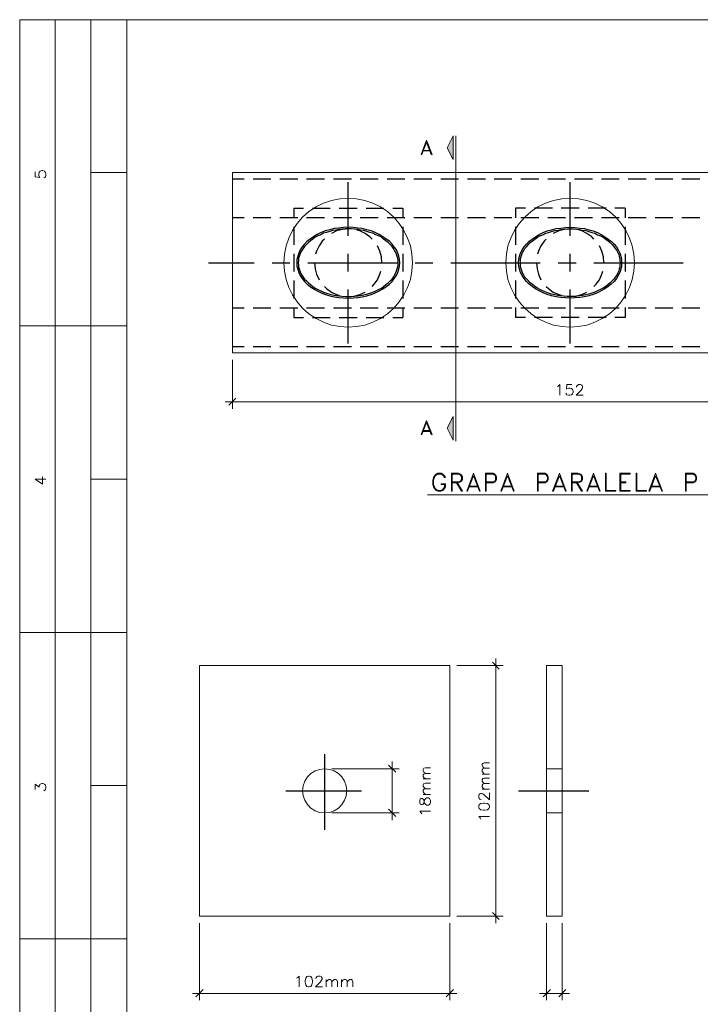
# Model space of a CAD drawing. Header units: millimetres. Extents: x 8 to 202, y 3 to 294.
# Tile 8 of 9: x 8 to 108, y 149 to 294. Entities that reach past the tile are written whole.
import ezdxf

# ---------------------------------------------------------------- set-up
doc = ezdxf.new("R2010")
doc.units = ezdxf.units.MM
doc.layers.add('DGE_CONTORNOS', color=7, linetype='Continuous', lineweight=0)
doc.layers.add('DGE_RELLENO', color=7, linetype='Continuous', lineweight=0)

msp = doc.modelspace()

# ---------------------------------------------------------------- hatches: boundary and pattern name
at = {"layer": 'DGE_RELLENO', "true_color": 0x000000}
for points in [[(70.612, 275.1104), (71.501, 273.3747), (71.501, 276.846)], [(70.612, 233.9624), (71.501, 235.698), (71.501, 232.2267)]]:
    msp.add_hatch(color=7, dxfattribs=at).paths.add_polyline_path(points, flags=0)

# ---------------------------------------------------------------- linework, layer by layer
at = {"layer": 'DGE_CONTORNOS', "lineweight": 13}
for points in [[(7.874, 293.9063), (201.9723, 293.9063)], [(7.874, 293.9063), (7.874, 3.2456)], [(67.6063, 276.211), (66.802, 274.1367)], [(67.6063, 275.9147), (66.8867, 274.1367), (66.802, 274.1367)], [(67.6063, 275.9147), (68.2837, 274.1367), (68.4107, 274.1367), (67.6063, 276.211)], [(67.0137, 274.6447), (68.199, 274.6447)], [(67.0983, 274.7294), (68.1143, 274.7294)], [(10.16, 271.5967), (10.16, 270.8347), (10.8373, 270.75), (10.7527, 270.8347), (10.668, 271.0887), (10.668, 271.3003), (10.7527, 271.512), (10.8797, 271.6813), (11.1337, 271.766), (11.2607, 271.766), (11.5147, 271.6813), (11.6417, 271.512), (11.7263, 271.3003), (11.7263, 271.0887), (11.6417, 270.8347), (11.557, 270.75), (11.43, 270.7077)], [(39.116, 245.0114), (39.116, 271.4697)], [(39.116, 271.4697), (138.2607, 271.4697)], [(65.532, 258.2617), (65.4473, 259.4894), (65.2357, 260.717), (64.8123, 261.86), (64.262, 262.9607), (63.5847, 264.019), (62.7803, 264.9503), (61.849, 265.7547), (60.833, 266.432), (59.7323, 266.9823), (58.547, 267.3634), (57.3193, 267.6174), (56.0917, 267.702), (54.864, 267.6174), (53.6363, 267.3634), (52.4933, 266.9823), (51.3927, 266.432), (50.3343, 265.7547), (49.403, 264.9503), (48.5987, 264.019), (47.9213, 262.9607), (47.371, 261.86), (46.99, 260.717), (46.736, 259.4894), (46.6513, 258.2617), (46.736, 257.034), (46.99, 255.8063), (47.371, 254.621), (47.9213, 253.5204), (48.5987, 252.5044), (49.403, 251.573), (50.3343, 250.7687), (51.3927, 250.0913), (52.4933, 249.541), (53.6363, 249.1177), (54.864, 248.906), (56.0917, 248.8214), (57.3193, 248.906), (58.547, 249.1177), (59.7323, 249.541), (60.833, 250.0913), (61.849, 250.7687), (62.7803, 251.573), (63.5847, 252.5044), (64.262, 253.5204), (64.8123, 254.621), (65.2357, 255.8063), (65.4473, 257.034), (65.532, 258.2617)], [(98.1287, 258.2617), (98.044, 259.4894), (97.79, 260.717), (97.409, 261.86), (96.8587, 262.9607), (96.1813, 264.019), (95.377, 264.9503), (94.4457, 265.7547), (93.3873, 266.432), (92.2867, 266.9823), (91.1437, 267.3634), (89.916, 267.6174), (88.6883, 267.702), (87.4607, 267.6174), (86.233, 267.3634), (85.0477, 266.9823), (83.947, 266.432), (82.931, 265.7547), (81.9997, 264.9503), (81.1953, 264.019), (80.518, 262.9607), (79.9677, 261.86), (79.5443, 260.717), (79.3327, 259.4894), (79.248, 258.2617), (79.3327, 257.034), (79.5443, 255.8063), (79.9677, 254.621), (80.518, 253.5204), (81.1953, 252.5044), (81.9997, 251.573), (82.931, 250.7687), (83.947, 250.0913), (85.0477, 249.541), (86.233, 249.1177), (87.4607, 248.906), (88.6883, 248.8214), (89.916, 248.906), (91.1437, 249.1177), (92.2867, 249.541), (93.3873, 250.0913), (94.4457, 250.7687), (95.377, 251.573), (96.1813, 252.5044), (96.8587, 253.5204), (97.409, 254.621), (97.79, 255.8063), (98.044, 257.034), (98.1287, 258.2617)], [(39.116, 245.0114), (138.2607, 245.0114)], [(67.6063, 235.1054), (66.802, 233.031)], [(67.6063, 234.809), (66.8867, 233.031), (66.802, 233.031)], [(67.6063, 234.809), (68.2837, 233.031), (68.4107, 233.031), (67.6063, 235.1054)], [(67.0137, 233.4967), (68.199, 233.4967)], [(67.0983, 233.6237), (68.1143, 233.6237)], [(10.16, 226.5117), (11.2183, 225.7497), (11.2183, 226.8504)], [(70.358, 226.7233), (70.231, 226.9774), (69.977, 227.2313), (69.7653, 227.3583), (69.2573, 227.3583), (69.0033, 227.2313), (68.7493, 226.9774), (68.6223, 226.7233), (68.4953, 226.3424), (68.4953, 225.7073), (68.6223, 225.3687), (68.7493, 225.1147), (69.0033, 224.8607), (69.2573, 224.7337), (69.7653, 224.7337), (69.977, 224.8607), (70.231, 225.1147), (70.358, 225.3687), (70.358, 225.8344), (69.7653, 225.8344)], [(70.358, 226.7233), (70.231, 226.7233), (70.104, 226.9774), (69.977, 227.1044), (69.7653, 227.2313), (69.2573, 227.2313), (69.0033, 227.1044), (68.8763, 226.9774), (68.7493, 226.7233), (68.6223, 226.3424), (68.6223, 225.7073), (68.7493, 225.3687), (68.8763, 225.1147), (69.0033, 224.9877), (69.2573, 224.8607), (69.7653, 224.8607), (69.977, 224.9877), (70.104, 225.1147), (70.231, 225.3687), (70.231, 225.7073), (69.7653, 225.7073), (69.7653, 225.8344)], [(71.247, 227.3583), (71.247, 224.7337)], [(71.247, 227.3583), (72.263, 227.3583), (72.6017, 227.2313), (72.7287, 227.1044), (72.8557, 226.8504), (72.8557, 226.4694), (72.7287, 226.2153), (72.6017, 226.0884), (72.263, 225.9614), (71.374, 225.9614)], [(71.374, 227.2313), (71.374, 224.7337), (71.247, 224.7337)], [(71.374, 227.2313), (72.263, 227.2313), (72.6017, 227.1044), (72.7287, 226.8504), (72.7287, 226.4694), (72.6017, 226.2153), (72.263, 226.0884), (71.374, 226.0884)], [(74.5067, 227.3583), (73.4907, 224.7337)], [(74.5067, 226.9774), (73.6177, 224.7337), (73.4907, 224.7337)], [(74.5067, 226.9774), (75.3533, 224.7337), (75.4803, 224.7337), (74.5067, 227.3583)], [(76.2423, 227.3583), (76.2423, 224.7337)], [(76.2423, 227.3583), (77.3853, 227.3583), (77.597, 227.2313), (77.724, 227.1044), (77.851, 226.8504), (77.851, 226.4694), (77.724, 226.2153), (77.597, 226.0884), (77.3853, 225.9614), (76.3693, 225.9614)], [(76.3693, 227.2313), (76.3693, 224.7337), (76.2423, 224.7337)], [(76.3693, 227.2313), (77.3853, 227.2313), (77.597, 227.1044), (77.724, 226.8504), (77.724, 226.4694), (77.597, 226.2153), (77.3853, 226.0884), (76.3693, 226.0884)], [(79.502, 227.3583), (78.486, 224.7337)], [(79.502, 226.9774), (78.613, 224.7337), (78.486, 224.7337)], [(79.502, 226.9774), (80.3487, 224.7337), (80.4757, 224.7337), (79.502, 227.3583)], [(83.8623, 227.3583), (83.8623, 224.7337)], [(83.8623, 227.3583), (85.0053, 227.3583), (85.217, 227.2313), (85.344, 227.1044), (85.471, 226.8504), (85.471, 226.4694), (85.344, 226.2153), (85.217, 226.0884), (85.0053, 225.9614), (83.9893, 225.9614)], [(83.9893, 227.2313), (83.9893, 224.7337), (83.8623, 224.7337)], [(83.9893, 227.2313), (85.0053, 227.2313), (85.217, 227.1044), (85.344, 226.8504), (85.344, 226.4694), (85.217, 226.2153), (85.0053, 226.0884), (83.9893, 226.0884)], [(87.122, 227.3583), (86.106, 224.7337)], [(87.122, 226.9774), (86.233, 224.7337), (86.106, 224.7337)], [(87.122, 226.9774), (87.9687, 224.7337), (88.0957, 224.7337), (87.122, 227.3583)], [(88.8577, 227.3583), (88.8577, 224.7337)], [(88.8577, 227.3583), (89.8737, 227.3583), (90.2547, 227.2313), (90.3393, 227.1044), (90.4663, 226.8504), (90.4663, 226.4694), (90.3393, 226.2153), (90.2547, 226.0884), (89.8737, 225.9614), (88.9847, 225.9614)], [(88.9847, 227.2313), (88.9847, 224.7337), (88.8577, 224.7337)], [(88.9847, 227.2313), (89.8737, 227.2313), (90.2547, 227.1044), (90.3393, 226.8504), (90.3393, 226.4694), (90.2547, 226.2153), (89.8737, 226.0884), (88.9847, 226.0884)], [(92.1173, 227.3583), (91.1013, 224.7337)], [(92.1173, 226.9774), (91.2283, 224.7337), (91.1013, 224.7337)], [(92.1173, 226.9774), (92.964, 224.7337), (93.091, 224.7337), (92.1173, 227.3583)], [(93.853, 224.7337), (93.853, 227.3583), (93.98, 227.3583), (93.98, 224.8607), (95.377, 224.8607), (95.377, 224.7337), (93.853, 224.7337)], [(95.9697, 227.3583), (95.9697, 224.7337)], [(95.9697, 227.3583), (97.4937, 227.3583)], [(96.0967, 227.2313), (97.4937, 227.2313), (97.4937, 227.3583)], [(96.0967, 227.2313), (96.0967, 224.8607)], [(98.3403, 224.7337), (98.3403, 227.3583), (98.4673, 227.3583), (98.4673, 224.8607), (99.8643, 224.8607), (99.8643, 224.7337), (98.3403, 224.7337)], [(101.219, 227.3583), (100.2453, 224.7337)], [(101.219, 226.9774), (100.3723, 224.7337), (100.2453, 224.7337)], [(101.219, 226.9774), (102.108, 224.7337), (102.235, 224.7337), (101.219, 227.3583)], [(105.6217, 227.3583), (105.6217, 224.7337)], [(105.6217, 227.3583), (106.7223, 227.3583), (106.9763, 227.2313), (107.1033, 227.1044), (107.2303, 226.8504), (107.2303, 226.4694), (107.1033, 226.2153), (106.9763, 226.0884), (106.7223, 225.9614), (105.7063, 225.9614)], [(105.7063, 227.2313), (105.7063, 224.7337), (105.6217, 224.7337)], [(105.7063, 227.2313), (106.7223, 227.2313), (106.9763, 227.1044), (107.1033, 226.8504), (107.1033, 226.4694), (106.9763, 226.2153), (106.7223, 226.0884), (105.7063, 226.0884)], [(10.16, 226.5117), (11.7263, 226.5117)], [(72.009, 225.9614), (72.7287, 224.7337), (72.8557, 224.7337), (72.136, 225.9614)], [(73.7447, 225.3687), (75.2263, 225.3687)], [(73.8717, 225.4957), (75.0993, 225.4957)], [(78.74, 225.3687), (80.2217, 225.3687)], [(78.867, 225.4957), (80.0947, 225.4957)], [(86.36, 225.3687), (87.8417, 225.3687)], [(86.487, 225.4957), (87.757, 225.4957)], [(89.6197, 225.9614), (90.3393, 224.7337), (90.4663, 224.7337), (89.7467, 225.9614)], [(91.3553, 225.3687), (92.8793, 225.3687)], [(91.4823, 225.4957), (92.7523, 225.4957)], [(96.0967, 226.0884), (96.8587, 226.0884), (96.8587, 225.9614), (96.0967, 225.9614)], [(100.4993, 225.3687), (101.981, 225.3687)], [(100.584, 225.4957), (101.854, 225.4957)], [(67.7333, 224.1833), (152.4423, 224.1833)], [(96.0967, 224.8607), (97.4937, 224.8607), (97.4937, 224.7337), (95.9697, 224.7337)], [(34.29, 199.1644), (70.993, 199.1644), (70.993, 162.419), (34.29, 162.419), (34.29, 199.1644)], [(85.217, 199.1644), (87.503, 199.1644), (87.503, 162.419), (85.217, 162.419), (85.217, 199.1644)], [(55.88, 180.7917), (55.7953, 181.5114), (55.5413, 182.1887), (55.1603, 182.8237), (54.6523, 183.3317), (54.0597, 183.7127), (53.3823, 183.9243), (52.6203, 184.009), (51.9007, 183.9243), (51.2233, 183.7127), (50.6307, 183.3317), (50.1227, 182.8237), (49.7417, 182.1887), (49.4877, 181.5114), (49.403, 180.7917), (49.4877, 180.072), (49.7417, 179.3947), (50.1227, 178.7597), (50.6307, 178.2517), (51.2233, 177.8707), (51.9007, 177.6167), (52.6203, 177.532), (53.3823, 177.6167), (54.0597, 177.8707), (54.6523, 178.2517), (55.1603, 178.7597), (55.5413, 179.3947), (55.7953, 180.072), (55.88, 180.7917)], [(85.217, 184.009), (87.503, 184.009)], [(10.16, 180.961), (10.16, 181.7653), (10.7527, 181.2997), (10.7527, 181.5537), (10.8373, 181.6807), (10.8797, 181.7653), (11.1337, 181.85), (11.2607, 181.85), (11.5147, 181.7653), (11.6417, 181.596), (11.7263, 181.3844), (11.7263, 181.1727), (11.6417, 180.961), (11.557, 180.8764), (11.43, 180.7917)], [(85.217, 177.532), (87.503, 177.532)]]:
    msp.add_lwpolyline(points, dxfattribs=at)
at = {"layer": 'DGE_CONTORNOS', "lineweight": 5}
for points in [[(13.081, 293.9063), (13.081, 24.2006)], [(18.3303, 293.9063), (18.3303, 22.6343)], [(23.5797, 293.9063), (23.5797, 22.6343)], [(71.501, 273.3747), (71.501, 276.846), (70.612, 275.1104)], [(71.882, 276.846), (71.882, 232.0573)], [(71.501, 273.3747), (70.612, 275.1104)], [(23.5797, 271.4697), (18.3303, 271.4697)], [(7.874, 248.9907), (23.5797, 248.9907)], [(39.116, 243.9954), (39.116, 236.7987)], [(86.7833, 240.1007), (86.9103, 240.143), (87.1643, 240.397), (87.1643, 238.8307)], [(88.9423, 240.397), (88.1803, 240.397), (88.138, 239.7197), (88.1803, 239.8044), (88.4343, 239.8467), (88.646, 239.8467), (88.8577, 239.8044), (89.027, 239.635), (89.1117, 239.4233), (89.1117, 239.254), (89.027, 239.0424), (88.8577, 238.873), (88.646, 238.8307), (88.4343, 238.8307), (88.1803, 238.873), (88.138, 238.9577), (88.0533, 239.127)], [(89.6197, 240.016), (89.6197, 240.1007), (89.7043, 240.2277), (89.789, 240.3124), (89.916, 240.397), (90.2123, 240.397), (90.3817, 240.3124), (90.424, 240.2277), (90.5087, 240.1007), (90.5087, 239.9313), (90.424, 239.8044), (90.297, 239.5504), (89.535, 238.8307), (90.5933, 238.8307)], [(39.624, 238.4073), (38.5657, 237.349)], [(139.319, 237.857), (38.0577, 237.857)], [(70.612, 233.9624), (71.501, 235.698), (71.501, 232.2267)], [(71.501, 232.2267), (70.612, 233.9624)], [(23.5797, 226.5117), (18.3303, 226.5117)], [(7.874, 204.0327), (23.5797, 204.0327)], [(78.2743, 198.614), (77.2583, 199.6724)], [(77.7663, 200.1804), (77.7663, 161.3607)], [(72.0513, 199.1644), (78.8247, 199.1644)], [(62.5687, 185.0674), (62.5687, 176.4737)], [(76.073, 184.0937), (75.8613, 184.3054), (75.7767, 184.4747), (75.7767, 184.6864), (75.8613, 184.8134), (76.073, 184.898), (76.835, 184.898)], [(53.6787, 184.009), (63.5847, 184.009)], [(63.0767, 183.501), (62.0183, 184.5594)], [(67.437, 183.3317), (67.183, 183.5434), (67.0983, 183.7127), (67.0983, 183.9243), (67.183, 184.0937), (67.437, 184.1784), (68.1567, 184.1784)], [(76.073, 183.247), (75.8613, 183.501), (75.7767, 183.628), (75.7767, 183.8397), (75.8613, 184.009), (76.073, 184.0937), (76.835, 184.0937)], [(67.437, 182.5274), (67.183, 182.739), (67.0983, 182.866), (67.0983, 183.12), (67.183, 183.247), (67.437, 183.3317), (68.1567, 183.3317)], [(67.0983, 182.5274), (68.1567, 182.5274)], [(75.7767, 183.247), (76.835, 183.247)], [(76.073, 181.85), (75.8613, 182.0617), (75.7767, 182.1887), (75.7767, 182.4427), (75.8613, 182.5697), (76.073, 182.6544), (76.835, 182.6544)], [(23.5797, 181.5537), (18.3303, 181.5537)], [(67.437, 181.088), (67.183, 181.2997), (67.0983, 181.469), (67.0983, 181.6807), (67.183, 181.85), (67.437, 181.8924), (68.1567, 181.8924)], [(67.437, 180.2414), (67.183, 180.4954), (67.0983, 180.6224), (67.0983, 180.8764), (67.183, 181.0034), (67.437, 181.088), (68.1567, 181.088)], [(76.073, 181.0034), (75.8613, 181.215), (75.7767, 181.3844), (75.7767, 181.596), (75.8613, 181.7653), (76.073, 181.85), (76.835, 181.85)], [(75.7767, 181.0034), (76.835, 181.0034)], [(66.5903, 179.056), (66.675, 178.8444), (66.802, 178.7597), (66.9713, 178.7597), (67.0983, 178.8444), (67.183, 178.9714), (67.2677, 179.2677), (67.3523, 179.5217), (67.4793, 179.6487), (67.6487, 179.7334), (67.8603, 179.7334), (68.0297, 179.6487), (68.072, 179.564), (68.1567, 179.3524), (68.1567, 179.056), (68.072, 178.8444), (68.0297, 178.7597), (67.8603, 178.675), (67.6487, 178.675), (67.4793, 178.7597), (67.3523, 178.929), (67.2677, 179.1407), (67.183, 179.437), (67.0983, 179.564), (66.9713, 179.6487), (66.802, 179.6487), (66.675, 179.564), (66.5903, 179.3524), (66.5903, 179.056)], [(67.0983, 180.2414), (68.1567, 180.2414)], [(75.6073, 179.5217), (75.565, 179.5217), (75.3957, 179.564), (75.311, 179.6487), (75.2687, 179.818), (75.2687, 180.1144), (75.311, 180.2414), (75.3957, 180.326), (75.565, 180.4107), (75.692, 180.4107), (75.8613, 180.326), (76.073, 180.199), (76.835, 179.437), (76.835, 180.4954)], [(62.0183, 178.0824), (63.0767, 177.024)], [(66.8867, 177.405), (66.802, 177.5744), (66.5903, 177.786), (68.1567, 177.786)], [(75.2687, 178.3787), (75.311, 178.167), (75.565, 177.9977), (75.946, 177.9554), (76.1577, 177.9554), (76.5387, 177.9977), (76.7503, 178.167), (76.835, 178.3787), (76.835, 178.548), (76.7503, 178.7597), (76.5387, 178.929), (76.1577, 178.9714), (75.946, 178.9714), (75.565, 178.929), (75.311, 178.7597), (75.2687, 178.548), (75.2687, 178.3787)], [(53.6787, 177.532), (63.5847, 177.532)], [(75.565, 176.643), (75.4803, 176.8124), (75.2687, 177.024), (76.835, 177.024)], [(72.0513, 162.419), (78.8247, 162.419)], [(77.2583, 162.927), (78.2743, 161.911)], [(34.29, 161.3607), (34.29, 150.0577)], [(70.993, 161.3607), (70.993, 150.0577)], [(85.217, 161.3607), (85.217, 150.0577)], [(87.503, 161.3607), (87.503, 150.0577)], [(7.874, 159.0747), (23.5797, 159.0747)], [(48.514, 153.3174), (48.6833, 153.402), (48.895, 153.6137), (48.895, 152.0474)], [(50.2497, 153.6137), (50.038, 153.529), (49.8687, 153.3174), (49.784, 152.9364), (49.784, 152.7247), (49.8687, 152.3437), (50.038, 152.0897), (50.2497, 152.0474), (50.3767, 152.0474), (50.6307, 152.0897), (50.7577, 152.3437), (50.8423, 152.7247), (50.8423, 152.9364), (50.7577, 153.3174), (50.6307, 153.529), (50.3767, 153.6137), (50.2497, 153.6137)], [(51.3503, 153.2327), (51.3503, 153.3174), (51.435, 153.4444), (51.5197, 153.529), (51.6467, 153.6137), (51.9853, 153.6137), (52.1123, 153.529), (52.197, 153.4444), (52.2817, 153.3174), (52.2817, 153.148), (52.197, 153.021), (52.0277, 152.767), (51.308, 152.0474), (52.324, 152.0474)], [(52.8743, 153.1057), (52.8743, 152.0474)], [(52.8743, 152.767), (53.086, 153.021), (53.2553, 153.1057), (53.467, 153.1057), (53.594, 153.021), (53.6787, 152.767), (53.6787, 152.0474)], [(53.6787, 152.767), (53.9327, 153.021), (54.0597, 153.1057), (54.2713, 153.1057), (54.4407, 153.021), (54.5253, 152.767), (54.5253, 152.0474)], [(55.118, 153.1057), (55.118, 152.0474)], [(55.118, 152.767), (55.3297, 153.021), (55.499, 153.1057), (55.7107, 153.1057), (55.88, 153.021), (55.9223, 152.767), (55.9223, 152.0474)], [(55.9223, 152.767), (56.1763, 153.021), (56.3033, 153.1057), (56.5573, 153.1057), (56.6843, 153.021), (56.769, 152.767), (56.769, 152.0474)], [(33.2317, 151.0737), (72.0513, 151.0737)], [(34.798, 151.624), (33.7397, 150.5657)], [(70.485, 150.5657), (71.5433, 151.624)], [(84.1587, 151.0737), (88.5613, 151.0737)], [(85.7673, 151.624), (84.709, 150.5657)], [(86.995, 150.5657), (88.0533, 151.624)]]:
    msp.add_lwpolyline(points, dxfattribs=at)
at = {"layer": 'DGE_CONTORNOS', "lineweight": 30}
for points in [[(39.116, 270.5384), (40.8093, 270.5384)], [(42.1217, 270.5384), (44.7463, 270.5384)], [(46.0587, 270.5384), (48.6833, 270.5384)], [(49.9957, 270.5384), (52.6203, 270.5384)], [(53.9327, 270.5384), (56.5573, 270.5384)], [(57.8697, 270.5384), (60.4943, 270.5384)], [(61.8067, 270.5384), (64.4313, 270.5384)], [(65.7437, 270.5384), (68.3683, 270.5384)], [(69.6807, 270.5384), (72.3053, 270.5384)], [(73.6177, 270.5384), (76.2423, 270.5384)], [(77.5123, 270.5384), (80.137, 270.5384)], [(81.4493, 270.5384), (84.074, 270.5384)], [(85.3863, 270.5384), (88.011, 270.5384)], [(89.3233, 270.5384), (91.948, 270.5384)], [(93.2603, 270.5384), (95.885, 270.5384)], [(97.1973, 270.5384), (99.822, 270.5384)], [(101.1343, 270.5384), (103.759, 270.5384)], [(105.0713, 270.5384), (107.696, 270.5384)], [(56.0917, 262.1987), (56.0917, 270.0727)], [(88.6883, 262.1987), (88.6883, 270.0727)], [(48.0907, 266.2627), (49.53, 266.2627)], [(48.0907, 266.2627), (48.0907, 264.8233)], [(50.8423, 266.2627), (53.467, 266.2627)], [(54.7793, 266.2627), (57.404, 266.2627)], [(58.7163, 266.2627), (61.341, 266.2627)], [(62.6533, 266.2627), (64.135, 266.2627)], [(64.135, 266.2627), (64.135, 264.8233)], [(82.1267, 266.2627), (80.645, 266.2627)], [(80.645, 266.2627), (80.645, 264.8233)], [(86.0637, 266.2627), (83.439, 266.2627)], [(90.0007, 266.2627), (87.376, 266.2627)], [(93.9377, 266.2627), (91.313, 266.2627)], [(96.7317, 266.2627), (95.25, 266.2627)], [(96.7317, 266.2627), (96.7317, 264.8233)], [(39.116, 264.8657), (40.8093, 264.8657)], [(42.1217, 264.8657), (44.7463, 264.8657)], [(46.0587, 264.8657), (48.6833, 264.8657)], [(49.9957, 264.8657), (52.6203, 264.8657)], [(53.9327, 264.8657), (56.5573, 264.8657)], [(57.8697, 264.8657), (60.4943, 264.8657)], [(61.8067, 264.8657), (64.4313, 264.8657)], [(65.7437, 264.8657), (68.3683, 264.8657)], [(69.6807, 264.8657), (72.3053, 264.8657)], [(73.6177, 264.8657), (76.2423, 264.8657)], [(77.5123, 264.8657), (80.137, 264.8657)], [(81.4493, 264.8657), (84.074, 264.8657)], [(85.3863, 264.8657), (88.011, 264.8657)], [(89.3233, 264.8657), (91.948, 264.8657)], [(93.2603, 264.8657), (95.885, 264.8657)], [(97.1973, 264.8657), (99.822, 264.8657)], [(101.1343, 264.8657), (103.759, 264.8657)], [(105.0713, 264.8657), (107.696, 264.8657)], [(48.0907, 263.511), (48.0907, 260.8864)], [(48.5563, 258.2617), (48.5563, 257.7537), (48.6833, 257.288), (48.8527, 256.8224), (49.0643, 256.3567), (49.3183, 255.9333), (49.657, 255.51), (50.0803, 255.129), (50.5037, 254.748), (51.0117, 254.4094), (51.562, 254.113), (52.1123, 253.8167), (52.7473, 253.605), (53.3823, 253.3934), (54.0173, 253.2663), (54.6947, 253.1394), (55.4143, 253.097), (56.0917, 253.0547), (56.8113, 253.097), (57.4887, 253.1394), (58.166, 253.2663), (58.8433, 253.3934), (59.4783, 253.605), (60.071, 253.8167), (60.6637, 254.113), (61.1717, 254.4094), (61.6797, 254.748), (62.1453, 255.129), (62.5263, 255.51), (62.865, 255.9333), (63.1613, 256.3567), (63.373, 256.8224), (63.5423, 257.288), (63.627, 257.7537), (63.6693, 258.2617), (63.627, 258.7274), (63.5423, 259.193), (63.373, 259.6587), (63.1613, 260.1243), (62.865, 260.59), (62.5263, 260.971), (62.1453, 261.3944), (61.6797, 261.733), (61.1717, 262.0717), (60.6637, 262.4104), (60.071, 262.6644), (59.4783, 262.9184), (58.8433, 263.0877), (58.166, 263.257), (57.4887, 263.3417), (56.8113, 263.4264), (56.0917, 263.4687), (55.4143, 263.4264), (54.6947, 263.3417), (54.0173, 263.257), (53.3823, 263.0877), (52.7473, 262.9184), (52.1123, 262.6644), (51.562, 262.4104), (51.0117, 262.0717), (50.5037, 261.733), (50.0803, 261.3944), (49.657, 260.971), (49.3183, 260.59), (49.0643, 260.1243), (48.8527, 259.6587), (48.6833, 259.193), (48.5563, 258.7274), (48.5563, 258.2617)], [(48.768, 258.2617), (48.8103, 257.9653), (48.8103, 257.669), (48.895, 257.3727), (48.9797, 257.0764), (49.1067, 256.78), (49.276, 256.4413), (49.4877, 256.145), (49.6993, 255.8487), (49.9533, 255.5947), (50.2497, 255.2983), (50.546, 255.0444), (50.8847, 254.7903), (51.2657, 254.5364), (51.6467, 254.3247), (52.07, 254.113), (52.4933, 253.9437), (52.9167, 253.7743), (53.3823, 253.6474), (53.8057, 253.5627), (54.2713, 253.4357), (54.737, 253.3934), (55.1603, 253.351), (55.626, 253.3087), (56.5573, 253.3087), (57.023, 253.351), (57.4887, 253.3934), (57.912, 253.4357), (58.3777, 253.5204), (58.8433, 253.6474), (59.2667, 253.7743), (59.69, 253.9437), (60.1557, 254.113), (60.5367, 254.3247), (60.96, 254.5364), (61.2987, 254.7903), (61.6373, 255.0444), (61.976, 255.2983), (62.2723, 255.5947), (62.5263, 255.8487), (62.738, 256.145), (62.9073, 256.4413), (63.0767, 256.78), (63.2037, 257.0764), (63.2883, 257.3727), (63.373, 257.669), (63.4153, 257.9653), (63.4153, 258.558), (63.373, 258.8544), (63.2883, 259.1507), (63.2037, 259.447), (63.0767, 259.7434), (62.9073, 260.0397), (62.738, 260.336), (62.5263, 260.6323), (62.2723, 260.9287), (61.976, 261.225), (61.6373, 261.479), (61.2987, 261.733), (60.96, 261.987), (60.5367, 262.1987), (60.1557, 262.368), (59.69, 262.5797), (59.2667, 262.7067), (58.8433, 262.8337), (58.3777, 262.9607), (57.912, 263.0454), (57.4887, 263.13), (57.023, 263.1724), (56.5573, 263.2147), (55.626, 263.2147), (55.1603, 263.1724), (54.737, 263.13), (54.2713, 263.0454), (53.8057, 262.9607), (53.3823, 262.8337), (52.9167, 262.7067), (52.4933, 262.5797), (52.07, 262.368), (51.6467, 262.1987), (51.2657, 261.987), (50.8847, 261.733), (50.546, 261.479), (50.2497, 261.225), (49.9533, 260.9287), (49.6993, 260.6323), (49.4877, 260.336), (49.276, 260.0397), (49.1067, 259.7434), (48.9797, 259.447), (48.895, 259.1507), (48.8103, 258.8544), (48.8103, 258.558), (48.768, 258.2617)], [(56.0917, 263.2147), (55.245, 263.13), (54.3983, 262.9184), (53.6363, 262.5374)], [(59.6053, 261.733), (59.2667, 262.0717), (58.5893, 262.5374), (57.785, 262.9184), (57.3617, 263.0454)], [(64.135, 263.511), (64.135, 260.8864)], [(80.645, 263.511), (80.645, 260.8864)], [(96.2237, 258.2617), (96.2237, 257.7537), (96.0967, 257.288), (95.9697, 256.8224), (95.7157, 256.3567), (95.4617, 255.9333), (95.123, 255.51), (94.6997, 255.129), (94.2763, 254.748), (93.7683, 254.4094), (93.218, 254.113), (92.6677, 253.8167), (92.0327, 253.605), (91.3977, 253.3934), (90.7627, 253.2663), (90.0853, 253.1394), (89.3657, 253.097), (88.6883, 253.0547), (87.9687, 253.097), (87.2913, 253.1394), (86.614, 253.2663), (85.9367, 253.3934), (85.3017, 253.605), (84.709, 253.8167), (84.1163, 254.113), (83.6083, 254.4094), (83.1003, 254.748), (82.6347, 255.129), (82.2537, 255.51), (81.915, 255.9333), (81.6187, 256.3567), (81.407, 256.8224), (81.2377, 257.288), (81.153, 257.7537), (81.1107, 258.2617), (81.153, 258.7274), (81.2377, 259.193), (81.407, 259.6587), (81.6187, 260.1243), (81.915, 260.59), (82.2537, 260.971), (82.6347, 261.3944), (83.1003, 261.733), (83.6083, 262.0717), (84.1163, 262.4104), (84.709, 262.6644), (85.3017, 262.9184), (85.9367, 263.0877), (86.614, 263.257), (87.2913, 263.3417), (87.9687, 263.4264), (88.6883, 263.4687), (89.3657, 263.4264), (90.0853, 263.3417), (90.7627, 263.257), (91.3977, 263.0877), (92.0327, 262.9184), (92.6677, 262.6644), (93.218, 262.4104), (93.7683, 262.0717), (94.2763, 261.733), (94.6997, 261.3944), (95.123, 260.971), (95.4617, 260.59), (95.7157, 260.1243), (95.9697, 259.6587), (96.0967, 259.193), (96.2237, 258.7274), (96.2237, 258.2617)], [(96.012, 258.2617), (95.9697, 257.9653), (95.9697, 257.669), (95.885, 257.3727), (95.8003, 257.0764), (95.6733, 256.78), (95.504, 256.4413), (95.2923, 256.145), (95.0807, 255.8487), (94.8267, 255.5947), (94.5303, 255.2983), (94.234, 255.0444), (93.8953, 254.7903), (93.5143, 254.5364), (93.1333, 254.3247), (92.71, 254.113), (92.2867, 253.9437), (91.8633, 253.7743), (91.3977, 253.6474), (90.9743, 253.5627), (90.5087, 253.4357), (90.043, 253.3934), (89.6197, 253.351), (89.154, 253.3087), (88.2227, 253.3087), (87.757, 253.351), (87.2913, 253.3934), (86.868, 253.4357), (86.4023, 253.5204), (85.9367, 253.6474), (85.5133, 253.7743), (85.09, 253.9437), (84.6243, 254.113), (84.2433, 254.3247), (83.8623, 254.5364), (83.4813, 254.7903), (83.1427, 255.0444), (82.804, 255.2983), (82.55, 255.5947), (82.296, 255.8487), (82.042, 256.145), (81.8727, 256.4413), (81.7033, 256.78), (81.5763, 257.0764), (81.4917, 257.3727), (81.407, 257.669), (81.3647, 257.9653), (81.3647, 258.558), (81.407, 258.8544), (81.4917, 259.1507), (81.5763, 259.447), (81.7033, 259.7434), (81.8727, 260.0397), (82.042, 260.336), (82.296, 260.6323), (82.55, 260.9287), (82.804, 261.225), (83.1427, 261.479), (83.4813, 261.733), (83.8623, 261.987), (84.2433, 262.1987), (84.6667, 262.368), (85.09, 262.5797), (85.5133, 262.7067), (85.9367, 262.8337), (86.4023, 262.9607), (86.868, 263.0454), (87.2913, 263.13), (87.757, 263.1724), (88.2227, 263.2147), (89.154, 263.2147), (89.6197, 263.1724), (90.043, 263.13), (90.5087, 263.0454), (90.9743, 262.9607), (91.3977, 262.8337), (91.8633, 262.7067), (92.2867, 262.5797), (92.71, 262.368), (93.1333, 262.1987), (93.5143, 261.987), (93.8953, 261.733), (94.234, 261.479), (94.5303, 261.225), (94.8267, 260.9287), (95.0807, 260.6323), (95.2923, 260.336), (95.504, 260.0397), (95.6733, 259.7434), (95.8003, 259.447), (95.885, 259.1507), (95.9697, 258.8544), (95.9697, 258.558), (96.012, 258.2617)], [(88.6883, 263.2147), (87.8417, 263.13), (86.995, 262.9184), (86.1907, 262.5374)], [(92.1597, 261.733), (91.8633, 262.0717), (91.1437, 262.5374), (90.3817, 262.9184), (89.9583, 263.0454)], [(96.7317, 263.511), (96.7317, 260.8864)], [(52.6203, 261.733), (52.2817, 261.4367), (51.816, 260.717), (51.435, 259.955), (51.308, 259.5317)], [(85.1747, 261.733), (84.8783, 261.4367), (84.3703, 260.717), (84.0317, 259.955), (83.9047, 259.5317)], [(61.0447, 258.2617), (61.0023, 259.1083), (60.7483, 259.955), (60.4097, 260.717)], [(93.6413, 258.2617), (93.5567, 259.1083), (93.345, 259.955), (92.964, 260.717)], [(48.0907, 259.574), (48.0907, 256.9493)], [(56.0917, 256.9493), (56.0917, 259.574)], [(64.135, 259.574), (64.135, 256.9493)], [(80.645, 259.574), (80.645, 256.9493)], [(88.6883, 256.9493), (88.6883, 259.574)], [(96.7317, 259.574), (96.7317, 256.9493)], [(35.6023, 258.2617), (42.291, 258.2617)], [(44.9157, 258.2617), (47.5403, 258.2617)], [(50.165, 258.2617), (63.2883, 258.2617)], [(51.1387, 258.2617), (51.2233, 257.3727), (51.435, 256.5684), (51.816, 255.764)], [(61.0447, 258.2617), (61.087, 258.2617)], [(65.913, 258.2617), (68.5377, 258.2617)], [(71.1623, 258.2617), (84.2857, 258.2617)], [(83.7353, 258.2617), (83.82, 257.3727), (84.0317, 256.5684), (84.3703, 255.764)], [(86.9103, 258.2617), (89.535, 258.2617)], [(92.1597, 258.2617), (105.283, 258.2617)], [(93.6413, 258.2617), (93.6837, 258.2617)], [(59.6053, 254.748), (59.9017, 255.0867), (60.4097, 255.764), (60.7483, 256.5684), (60.8753, 256.9917)], [(92.1597, 254.748), (92.4983, 255.0867), (92.964, 255.764), (93.345, 256.5684), (93.472, 256.9917)], [(48.0907, 255.637), (48.0907, 253.0124)], [(52.6203, 254.748), (52.9167, 254.4517), (53.6363, 253.9437), (54.3983, 253.605), (54.8217, 253.478)], [(56.0917, 246.4083), (56.0917, 254.3247)], [(64.135, 255.637), (64.135, 253.0124)], [(80.645, 255.637), (80.645, 253.0124)], [(85.1747, 254.748), (85.5133, 254.4517), (86.1907, 253.9437), (86.995, 253.605), (87.4183, 253.478)], [(88.6883, 246.4083), (88.6883, 254.3247)], [(96.7317, 255.637), (96.7317, 253.0124)], [(56.0917, 253.3087), (56.9807, 253.351), (57.785, 253.605), (58.5893, 253.9437)], [(88.6883, 253.3087), (89.535, 253.351), (90.3817, 253.605), (91.1437, 253.9437)], [(39.116, 251.6577), (40.8093, 251.6577)], [(42.1217, 251.6577), (44.7463, 251.6577)], [(46.0587, 251.6577), (48.6833, 251.6577)], [(48.0907, 251.7), (48.0907, 250.2184)], [(49.9957, 251.6577), (52.6203, 251.6577)], [(53.9327, 251.6577), (56.5573, 251.6577)], [(57.8697, 251.6577), (60.4943, 251.6577)], [(61.8067, 251.6577), (64.4313, 251.6577)], [(64.135, 251.7), (64.135, 250.2184)], [(65.7437, 251.6577), (68.3683, 251.6577)], [(69.6807, 251.6577), (72.3053, 251.6577)], [(73.6177, 251.6577), (76.2423, 251.6577)], [(77.5123, 251.6577), (80.137, 251.6577)], [(80.645, 251.7), (80.645, 250.2184)], [(81.4493, 251.6577), (84.074, 251.6577)], [(85.3863, 251.6577), (88.011, 251.6577)], [(89.3233, 251.6577), (91.948, 251.6577)], [(93.2603, 251.6577), (95.885, 251.6577)], [(96.7317, 251.7), (96.7317, 250.2184)], [(97.1973, 251.6577), (99.822, 251.6577)], [(101.1343, 251.6577), (103.759, 251.6577)], [(105.0713, 251.6577), (107.696, 251.6577)], [(48.0907, 250.2184), (49.53, 250.2184)], [(50.8423, 250.2184), (53.467, 250.2184)], [(54.7793, 250.2184), (57.404, 250.2184)], [(58.7163, 250.2184), (61.341, 250.2184)], [(62.6533, 250.2184), (64.135, 250.2184)], [(82.1267, 250.2184), (80.645, 250.2184)], [(86.0637, 250.2184), (83.439, 250.2184)], [(90.0007, 250.2184), (87.376, 250.2184)], [(93.9377, 250.2184), (91.313, 250.2184)], [(96.7317, 250.2184), (95.25, 250.2184)], [(39.116, 245.985), (40.8093, 245.985)], [(42.1217, 245.985), (44.7463, 245.985)], [(46.0587, 245.985), (48.6833, 245.985)], [(49.9957, 245.985), (52.6203, 245.985)], [(53.9327, 245.985), (56.5573, 245.985)], [(57.8697, 245.985), (60.4943, 245.985)], [(61.8067, 245.985), (64.4313, 245.985)], [(65.7437, 245.985), (68.3683, 245.985)], [(69.6807, 245.985), (72.3053, 245.985)], [(73.6177, 245.985), (76.2423, 245.985)], [(77.5123, 245.985), (80.137, 245.985)], [(81.4493, 245.985), (84.074, 245.985)], [(85.3863, 245.985), (88.011, 245.985)], [(89.3233, 245.985), (91.948, 245.985)], [(93.2603, 245.985), (95.885, 245.985)], [(97.1973, 245.985), (99.822, 245.985)], [(101.1343, 245.985), (103.759, 245.985)], [(105.0713, 245.985), (107.696, 245.985)], [(52.6203, 186.168), (52.6203, 175.0767)], [(46.9477, 180.7917), (58.039, 180.7917)], [(81.1107, 180.7917), (91.3977, 180.7917)]]:
    msp.add_lwpolyline(points, dxfattribs=at)

doc.saveas('drawing.dxf')
